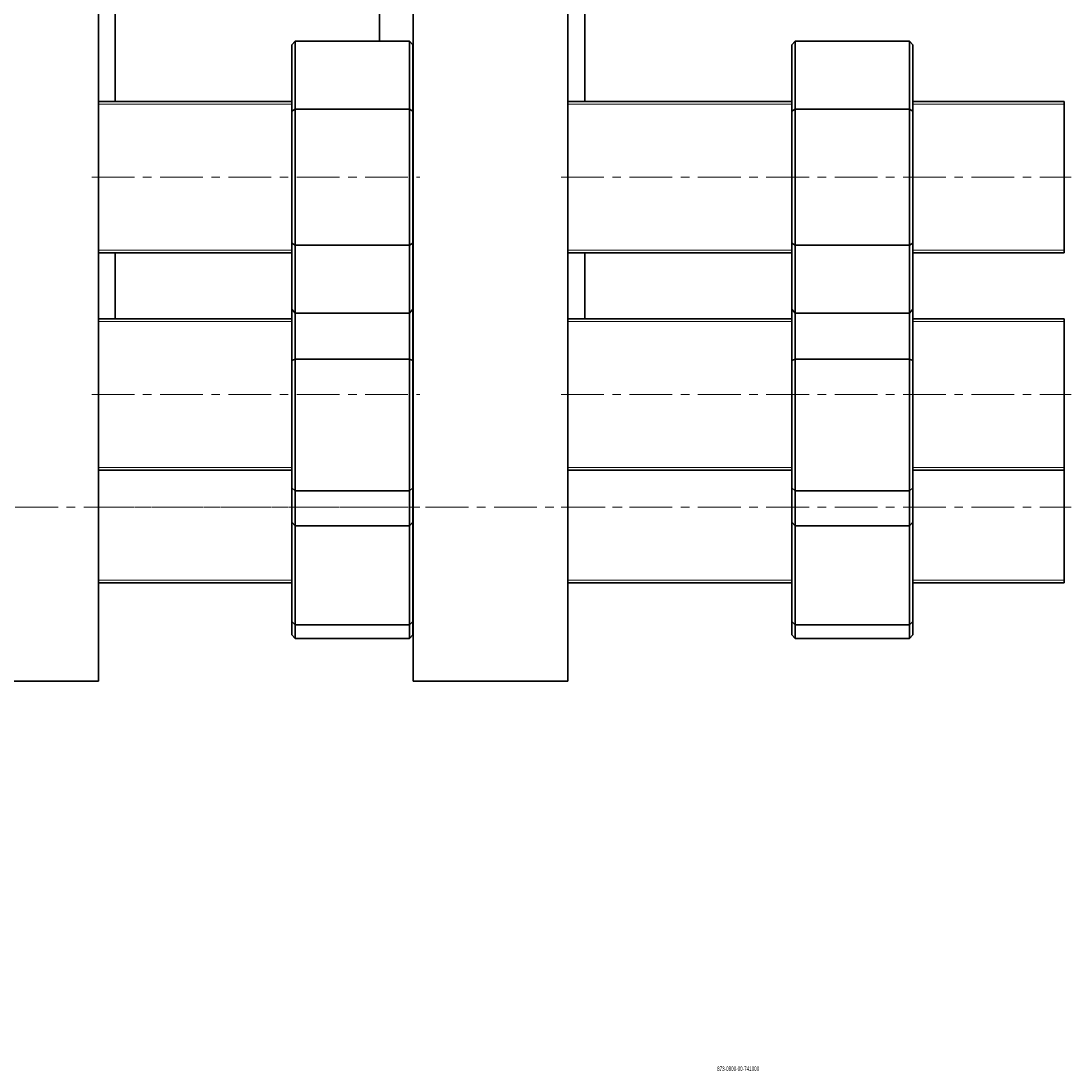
# Model space of a CAD drawing. Header units: millimetres. Extents: x -533 to 1342, y 1 to 1202.
# Tile 2 of 6: x -202 to 110, y 1 to 313. Entities that reach past the tile are written whole.
import ezdxf

# ---------------------------------------------------------------- set-up
doc = ezdxf.new("R2010")
doc.units = ezdxf.units.MM
doc.linetypes.add('CENTERX2', pattern=[20.32, 12.7, -2.54, 2.54, -2.54])
doc.layers.add('NOTE', color=7, linetype='Continuous')
doc.layers.add('SLD-0', color=179, linetype='Continuous')
doc.styles.add('SLDTEXTSTYLE0', font='TXT', dxfattribs={"width": 0.605})

msp = doc.modelspace()

# ---------------------------------------------------------------- linework, layer by layer
at = {"color": 7, "linetype": 'Continuous', "lineweight": 35}
for p, q in [((-179.19, 117.11), (-179.19, 659.61)), ((-85.69, 117.11), (-85.69, 659.61)), ((-39.69, 117.11), (-39.69, 659.61)), ((-174.19, 289.4), (-174.19, 335.77)), ((-34.69, 289.4), (-34.69, 335.77)), ((-95.69, 307.31), (-95.69, 319.23)), ((-120.74, 307.31), (-121.74, 306.16)), ((-121.74, 286.53), (-121.74, 306.16)), ((-120.74, 307.31), (-120.74, 287.11)), ((-86.74, 307.31), (-120.74, 307.31)), ((-86.74, 287.11), (-86.74, 307.31)), ((-85.74, 306.16), (-86.74, 307.31)), ((-85.74, 306.16), (-85.74, 286.53)), ((27.81, 307.31), (26.81, 306.16)), ((26.81, 286.53), (26.81, 306.16)), ((27.81, 307.31), (27.81, 287.11)), ((61.81, 307.31), (27.81, 307.31)), ((61.81, 287.11), (61.81, 307.31)), ((62.81, 306.16), (61.81, 307.31)), ((62.81, 306.16), (62.81, 286.53)), ((-121.74, 289.4), (-179.19, 289.4)), ((-121.74, 286.53), (-120.74, 287.11)), ((-120.74, 287.11), (-120.74, 246.69)), ((-86.74, 287.11), (-120.74, 287.11)), ((-86.74, 246.69), (-86.74, 287.11)), ((-85.74, 286.53), (-86.74, 287.11)), ((-85.69, 289.4), (-85.74, 289.4)), ((26.81, 289.4), (-39.69, 289.4)), ((26.81, 286.53), (27.81, 287.11)), ((27.81, 287.11), (27.81, 246.69)), ((61.81, 287.11), (27.81, 287.11)), ((61.81, 246.69), (61.81, 287.11)), ((62.81, 286.53), (61.81, 287.11)), ((107.81, 289.4), (62.81, 289.4)), ((107.81, 244.4), (107.81, 289.4)), ((-121.74, 247.27), (-121.74, 286.53)), ((-85.74, 286.53), (-85.74, 247.27)), ((26.81, 247.27), (26.81, 286.53)), ((62.81, 286.53), (62.81, 247.27)), ((-121.74, 227.64), (-121.74, 247.27)), ((-121.74, 247.27), (-120.74, 246.69)), ((-86.74, 246.69), (-120.74, 246.69)), ((-120.74, 246.69), (-120.74, 226.48)), ((-86.74, 246.69), (-85.74, 247.27)), ((-86.74, 226.48), (-86.74, 246.69)), ((-85.74, 247.27), (-85.74, 227.64)), ((26.81, 227.64), (26.81, 247.27)), ((26.81, 247.27), (27.81, 246.69)), ((61.81, 246.69), (27.81, 246.69)), ((27.81, 246.69), (27.81, 226.48)), ((61.81, 246.69), (62.81, 247.27)), ((61.81, 226.48), (61.81, 246.69)), ((62.81, 247.27), (62.81, 227.64)), ((-179.19, 244.4), (-121.74, 244.4)), ((-174.19, 224.79), (-174.19, 244.4)), ((-85.74, 244.4), (-85.69, 244.4)), ((-39.69, 244.4), (26.81, 244.4)), ((-34.69, 224.79), (-34.69, 244.4)), ((62.81, 244.4), (107.81, 244.4)), ((-121.74, 224.79), (-179.19, 224.79)), ((-121.74, 227.64), (-120.74, 226.48)), ((-121.74, 212.45), (-121.74, 227.64)), ((-86.74, 226.48), (-120.74, 226.48)), ((-120.74, 226.48), (-120.74, 212.75)), ((-86.74, 226.48), (-85.74, 227.64)), ((-86.74, 212.75), (-86.74, 226.48)), ((-85.74, 227.64), (-85.74, 212.45)), ((-85.69, 224.79), (-85.74, 224.79)), ((26.81, 224.79), (-39.69, 224.79)), ((26.81, 227.64), (27.81, 226.48)), ((26.81, 212.45), (26.81, 227.64)), ((61.81, 226.48), (27.81, 226.48)), ((27.81, 226.48), (27.81, 212.75)), ((61.81, 226.48), (62.81, 227.64)), ((61.81, 212.75), (61.81, 226.48)), ((62.81, 227.64), (62.81, 212.45)), ((107.81, 224.79), (62.81, 224.79)), ((107.81, 179.79), (107.81, 224.79)), ((-121.74, 212.45), (-120.74, 212.75)), ((-121.74, 174.53), (-121.74, 212.45)), ((-120.74, 212.75), (-120.74, 173.71)), ((-86.74, 212.75), (-120.74, 212.75)), ((-86.74, 173.71), (-86.74, 212.75)), ((-85.74, 212.45), (-86.74, 212.75)), ((-85.74, 212.45), (-85.74, 174.53)), ((26.81, 212.45), (27.81, 212.75)), ((26.81, 174.53), (26.81, 212.45)), ((27.81, 212.75), (27.81, 173.71)), ((61.81, 212.75), (27.81, 212.75)), ((61.81, 173.71), (61.81, 212.75)), ((62.81, 212.45), (61.81, 212.75)), ((62.81, 212.45), (62.81, 174.53)), ((-179.19, 179.79), (-121.74, 179.79)), ((-85.74, 179.79), (-85.69, 179.79)), ((-39.69, 179.79), (26.81, 179.79)), ((62.81, 179.79), (107.81, 179.79)), ((107.81, 146.34), (107.81, 179.79)), ((-121.74, 174.53), (-120.74, 173.71)), ((-121.74, 164.37), (-121.74, 174.53)), ((-86.74, 173.71), (-120.74, 173.71)), ((-120.74, 173.71), (-120.74, 163.25)), ((-86.74, 173.71), (-85.74, 174.53)), ((-86.74, 163.25), (-86.74, 173.71)), ((-85.74, 174.53), (-85.74, 164.37)), ((26.81, 174.53), (27.81, 173.71)), ((26.81, 164.37), (26.81, 174.53)), ((61.81, 173.71), (27.81, 173.71)), ((27.81, 173.71), (27.81, 163.25)), ((61.81, 173.71), (62.81, 174.53)), ((61.81, 163.25), (61.81, 173.71)), ((62.81, 174.53), (62.81, 164.37)), ((-121.74, 164.37), (-120.74, 163.25)), ((-121.74, 134.84), (-121.74, 164.37)), ((-86.74, 163.25), (-120.74, 163.25)), ((-120.74, 163.25), (-120.74, 133.84)), ((-86.74, 163.25), (-85.74, 164.37)), ((-86.74, 133.84), (-86.74, 163.25)), ((-85.74, 164.37), (-85.74, 134.84)), ((26.81, 164.37), (27.81, 163.25)), ((26.81, 134.84), (26.81, 164.37)), ((61.81, 163.25), (27.81, 163.25)), ((27.81, 163.25), (27.81, 133.84)), ((61.81, 163.25), (62.81, 164.37)), ((61.81, 133.84), (61.81, 163.25)), ((62.81, 164.37), (62.81, 134.84)), ((-179.19, 146.34), (-121.74, 146.34)), ((-85.74, 146.34), (-85.69, 146.34)), ((-39.69, 146.34), (26.81, 146.34)), ((62.81, 146.34), (107.81, 146.34)), ((-121.74, 134.84), (-120.74, 133.84)), ((-121.74, 130.92), (-121.74, 134.84)), ((-86.74, 133.84), (-85.74, 134.84)), ((-85.74, 134.84), (-85.74, 130.92)), ((26.81, 134.84), (27.81, 133.84)), ((26.81, 130.92), (26.81, 134.84)), ((61.81, 133.84), (62.81, 134.84)), ((62.81, 134.84), (62.81, 130.92)), ((-86.74, 133.84), (-120.74, 133.84)), ((-120.74, 133.84), (-120.74, 129.81)), ((-86.74, 129.81), (-86.74, 133.84)), ((61.81, 133.84), (27.81, 133.84)), ((27.81, 133.84), (27.81, 129.81)), ((61.81, 129.81), (61.81, 133.84)), ((-121.74, 130.92), (-120.74, 129.81)), ((-86.74, 129.81), (-120.74, 129.81)), ((-86.74, 129.81), (-85.74, 130.92)), ((26.81, 130.92), (27.81, 129.81)), ((61.81, 129.81), (27.81, 129.81)), ((61.81, 129.81), (62.81, 130.92)), ((-225.19, 117.11), (-179.19, 117.11)), ((-85.69, 117.11), (-39.69, 117.11))]:
    msp.add_line(p, q, dxfattribs=at)
at = {"color": 7, "linetype": 'Continuous', "lineweight": 18}
for p, q in [((-121.74, 288.57), (-179.19, 288.57)), ((-85.69, 288.57), (-85.74, 288.57)), ((26.81, 288.57), (-39.69, 288.57)), ((107.81, 288.57), (62.81, 288.57)), ((-179.19, 245.23), (-121.74, 245.23)), ((-85.74, 245.23), (-85.69, 245.23)), ((-39.69, 245.23), (26.81, 245.23)), ((62.81, 245.23), (107.81, 245.23)), ((-121.74, 223.96), (-179.19, 223.96)), ((-85.69, 223.96), (-85.74, 223.96)), ((26.81, 223.96), (-39.69, 223.96)), ((107.81, 223.96), (62.81, 223.96)), ((-179.19, 180.62), (-121.74, 180.62)), ((-85.74, 180.62), (-85.69, 180.62)), ((-39.69, 180.62), (26.81, 180.62)), ((62.81, 180.62), (107.81, 180.62)), ((-179.19, 147.17), (-121.74, 147.17)), ((-85.74, 147.17), (-85.69, 147.17)), ((-39.69, 147.17), (26.81, 147.17)), ((62.81, 147.17), (107.81, 147.17))]:
    msp.add_line(p, q, dxfattribs=at)
at = {"layer": 'NOTE', "linetype": 'CENTERX2', "lineweight": 18}
for p, q in [((-181.19, 266.9), (-83.69, 266.9)), ((-41.69, 266.9), (109.81, 266.9)), ((-181.19, 202.29), (-83.69, 202.29)), ((-41.69, 202.29), (109.81, 202.29)), ((-468.04, 168.84), (-21.19, 168.84)), ((-181.19, 168.84), (-83.69, 168.84)), ((-41.69, 168.84), (109.81, 168.84))]:
    msp.add_line(p, q, dxfattribs=at)

# ---------------------------------------------------------------- texts
at = {"layer": 'SLD-0', "insert": (4.65, 2.64), "char_height": 1.3229, "attachment_point": 1, "style": 'SLDTEXTSTYLE0'}
msp.add_mtext('873-0800-00-741000', dxfattribs=at)

doc.saveas('drawing.dxf')
